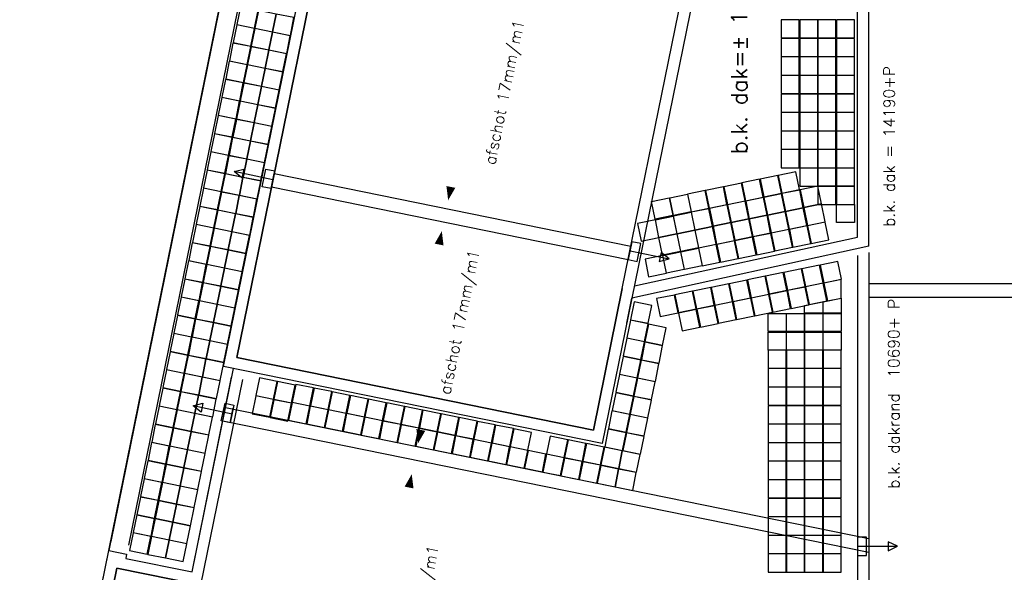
# Model space of a CAD drawing. Extents: x -101594 to 410648, y -2831 to 169921.
# Tile 6 of 31: x -83066 to -61284, y 56890 to 69114. Entities that reach past the tile are written whole.
import ezdxf
from ezdxf.enums import TextEntityAlignment as Align

# ---------------------------------------------------------------- set-up
doc = ezdxf.new("R2010")
doc.units = 0
doc.header["$LTSCALE"] = 50
doc.header["$MEASUREMENT"] = 0
for name, color, linetype in [('A--01A1_ACEER', 1, 'CONTINUOUS'), ('A--L21--', 3, 'CONTINUOUS'), ('A--L27-A2-_DAKEN', 2, 'CONTINUOUS'), ('A--L27A010_OPPERVL-DAK2E', 1, 'CONTINUOUS'), ('A--L27A08_OPPERVL-DAKBEG', 9, 'CONTINUOUS'), ('A--L27A1_DAKEN', 1, 'CONTINUOUS'), ('A--L27A2_DAKEN', 2, 'CONTINUOUS'), ('A--L27A4_DAKEN', 4, 'CONTINUOUS'), ('A--T01A-25_TEKST', 2, 'CONTINUOUS'), ('A--T01A-35_TEKST', 3, 'CONTINUOUS'), ('BETONTEGELS', 1, 'CONTINUOUS'), ('DAKAFSCHOT-GOOT', 4, 'CONTINUOUS')]:
    doc.layers.add(name, color=color, linetype=linetype)
doc.styles.add('HIEMSTRA', font='romans.shx')

msp = doc.modelspace()

# ---------------------------------------------------------------- linework, layer by layer
at = {"layer": 'A--01A1_ACEER'}
for p, q in [((-77495.7, 65416.1), (-77435.8, 65710.1)), ((-78401.5, 60234.6), (-78341.6, 60528.5))]:
    msp.add_line(p, q, dxfattribs=at)
at = {"layer": 'A--01A1_ACEER', "color": 6}
msp.add_lwpolyline([(-82530.7, 50317.2), (-81093.2, 57374.1), (-75774.3, 83485.4)], dxfattribs=at)
at = {"layer": 'A--L21--'}
msp.add_lwpolyline([(-64280.5, 63963.8), (-64280.5, 39822.2), (-70972.5, 39822.2), (-70972.5, 31797.9), (-72462.3, 24484.2, -0.0117907), (-72603.1, 23877.9, -0.0117907)], format="xyb", dxfattribs=at)
msp.add_lwpolyline([(-78144.4, 25006.7), (-78936.4, 21118.6), (-88098.4, 22984.9), (-81093.2, 57374.1), (-80701.3, 57294.2), (-80721.3, 57196.3), (-79251.3, 56896.8), (-78377.8, 61204.7)], dxfattribs=at)
at = {"layer": 'A--L27-A2-_DAKEN'}
for p, q in [((-77463, 65572.7), (-78324.2, 65754.1)), ((-69563.2, 64004.4), (-68701.4, 63825.9)), ((-78368.9, 60391.1), (-79230, 60572.6)), ((-64530.5, 57464.2), (-63650.5, 57464.2))]:
    msp.add_line(p, q, dxfattribs=at)
for points in [[(-78324.2, 65754.1), (-78324.2, 65754.1), (-78107.8, 65810.8), (-78149.1, 65615.1)], [(-77700, 65418.2), (-77617.5, 65809.6), (-77421.8, 65768.4), (-77504.3, 65377)], [(-69407.9, 63768), (-69326.8, 64159.7), (-69522.6, 64200.2), (-69603.7, 63808.5)], [(-68701.4, 63825.9), (-68701.4, 63825.9), (-68877, 63964.4), (-68917.5, 63768.5)], [(-79230, 60572.6), (-79230, 60572.6), (-79013.7, 60629.2), (-79054.9, 60433.5)], [(-78605.8, 60236.7), (-78523.4, 60628.1), (-78327.7, 60586.8), (-78410.1, 60195.4)], [(-64330.5, 57264.2), (-64330.5, 57664.2), (-64530.5, 57664.2), (-64530.5, 57264.2)], [(-63650.5, 57464.2), (-63650.5, 57464.2), (-63850.5, 57564.2), (-63850.5, 57364.2)]]:
    msp.add_lwpolyline(points, close=True, dxfattribs=at)
at = {"layer": 'A--L27A010_OPPERVL-DAK2E'}
msp.add_lwpolyline([(-79056, 56601.9), (-79056, 56601.9), (-80918.1, 56981.2), (-87803.5, 23180), (-79131.5, 21413.4), (-78339.4, 25301.6)], dxfattribs=at)
at = {"layer": 'A--L27A08_OPPERVL-DAKBEG'}
msp.add_lwpolyline([(-75589.6, 94361.5), (-75589.6, 84392.6), (-81093.2, 57374.1), (-80701.3, 57294.2), (-80721.3, 57196.3), (-79251.3, 56896.8), (-78338.1, 61400.8), (-78559.5, 61445.9), (-71854.6, 94361.5)], close=True, dxfattribs=at)
at = {"layer": 'A--L27A1_DAKEN'}
for p, q in [((-77435.8, 65710.1), (-69543.8, 64102.5)), ((-77495.7, 65416.1), (-69603.7, 63808.5)), ((-64280.5, 63279.1), (-52797.5, 63279.1)), ((-64280.5, 62979.1), (-52797.5, 62979.1)), ((-78513.1, 60537.7), (-64280.5, 57638.5)), ((-78572.7, 60243.7), (-64280.5, 57332.4))]:
    msp.add_line(p, q, dxfattribs=at)
for points in [[(-67540.3, 73938.1), (-64530.5, 73938.1), (-61659.4, 73938.1), (-61659.4, 94146.3), (-71245.5, 96099), (-78264.7, 61640.9), (-70372.7, 60033.3), (-69734.6, 63165.9), (-67540.3, 73938.1)], [(-72140.2, 93961.5), (-75189.6, 93961.5), (-75189.6, 84352.2), (-80661.4, 57490.2)], [(-69467.6, 63224.3), (-64530.5, 64303.9), (-64530.5, 73688.1)], [(-64530.5, 63895.6), (-64530.5, 40072.2), (-71222.5, 40072.2), (-71222.5, 31797.9)], [(-72788.2, 24170.8), (-78339.4, 25301.6), (-79131.5, 21413.4), (-87803.5, 23180), (-80918.1, 56981.2), (-79056, 56601.9), (-78132.9, 61154.8)]]:
    msp.add_lwpolyline(points, dxfattribs=at)
for points in [[(-72600, 69971.3, 0, 0, 0), (-73587.7, 65120.8, 0, 200, 0), (-73527.8, 65414.8, 0, 0, 0)], [(-74381.8, 61250.7, 0, 0, 0), (-73728.1, 64435.1, 0, 200, 0), (-73787.9, 64141.1, 0, 0, 0)], [(-74123, 60380.9, 0, 0, 0), (-74252.5, 59745.4, 0, 200, 0), (-74192.6, 60039.3, 0, 0, 0)], [(-75380.5, 54209.1, 0, 0, 0), (-74392.8, 59059.6, 0, 200, 0), (-74452.7, 58765.6, 0, 0, 0)]]:
    msp.add_lwpolyline(points, format="xyseb", dxfattribs=at)
at = {"layer": 'A--L27A2_DAKEN'}
msp.add_lwpolyline([(-71854.6, 94361.5), (-75589.6, 94361.5), (-75589.6, 84392.6), (-81053.3, 57570.1)], dxfattribs=at)
at = {"layer": 'A--L27A4_DAKEN', "color": 5}
msp.add_line((-67336.1, 73688.1), (-69522.2, 62956.4), dxfattribs=at)
at = {"layer": 'A--L27A4_DAKEN'}
for q in [(-64280.5, 73688.1), (-69522.2, 62956.4)]:
    msp.add_line((-64280.5, 64102.7), q, dxfattribs=at)
at = {"layer": 'A--L27A4_DAKEN', "color": 5}
msp.add_lwpolyline([(-69522.2, 62956.4), (-70177.7, 59738.5), (-78559.5, 61445.9), (-71440.6, 96393.9), (-61409.4, 94350.5), (-61409.4, 73688.1), (-64280.5, 73688.1)], dxfattribs=at)
at = {"layer": 'A--L27A4_DAKEN'}
msp.add_lwpolyline([(-69734.6, 63165.9), (-70372.7, 60033.3), (-78264.7, 61640.9), (-71245.5, 96099), (-61659.4, 94146.3), (-61659.4, 73938.1), (-64530.5, 73938.1)], dxfattribs=at)
at = {"layer": 'BETONTEGELS'}
for points in [[(-77791.9, 69321.8), (-78183.9, 69401.6), (-78263.7, 69009.7), (-77871.8, 68929.8)], [(-77390.2, 69239.9), (-77782.1, 69319.8), (-77862, 68927.8), (-77470, 68848)], [(-76998.2, 69160.1), (-77390.2, 69239.9), (-77470, 68848), (-77078.1, 68768.1)], [(-65819.6, 69109.2), (-66219.6, 69109.2), (-66219.6, 68709.2), (-65819.6, 68709.2)], [(-65409.6, 69109.2), (-65809.6, 69109.2), (-65809.6, 68709.2), (-65409.6, 68709.2)], [(-65009.6, 69109.2), (-65409.6, 69109.2), (-65409.6, 68709.2), (-65009.6, 68709.2)], [(-64599.6, 69109.2), (-64999.6, 69109.2), (-64999.6, 68709.2), (-64599.6, 68709.2)], [(-77873.8, 68920), (-78265.7, 68999.9), (-78345.6, 68607.9), (-77953.6, 68528.1)], [(-77472, 68838.2), (-77864, 68918), (-77943.8, 68526.1), (-77551.9, 68446.2)], [(-77080.1, 68758.3), (-77472, 68838.2), (-77551.9, 68446.2), (-77159.9, 68366.4)], [(-65819.6, 68699.2), (-66219.6, 68699.2), (-66219.6, 68299.2), (-65819.6, 68299.2)], [(-65409.6, 68699.2), (-65809.6, 68699.2), (-65809.6, 68299.2), (-65409.6, 68299.2)], [(-65009.6, 68699.2), (-65409.6, 68699.2), (-65409.6, 68299.2), (-65009.6, 68299.2)], [(-64599.6, 68699.2), (-64999.6, 68699.2), (-64999.6, 68299.2), (-64599.6, 68299.2)], [(-77955.6, 68518.3), (-78347.6, 68598.1), (-78427.4, 68206.2), (-78035.4, 68126.3)], [(-77553.9, 68436.4), (-77945.8, 68516.3), (-78025.6, 68124.3), (-77633.7, 68044.5)], [(-77161.9, 68356.6), (-77553.9, 68436.4), (-77633.7, 68044.5), (-77241.7, 67964.6)], [(-78037.4, 68116.5), (-78429.4, 68196.4), (-78509.2, 67804.4), (-78117.3, 67724.6)], [(-65819.6, 68289.2), (-66219.6, 68289.2), (-66219.6, 67889.2), (-65819.6, 67889.2)], [(-65409.6, 68289.2), (-65809.6, 68289.2), (-65809.6, 67889.2), (-65409.6, 67889.2)], [(-65009.6, 68289.2), (-65409.6, 68289.2), (-65409.6, 67889.2), (-65009.6, 67889.2)], [(-64599.6, 68289.2), (-64999.6, 68289.2), (-64999.6, 67889.2), (-64599.6, 67889.2)], [(-77635.7, 68034.7), (-78027.6, 68114.5), (-78107.5, 67722.6), (-77715.5, 67642.7)], [(-77243.7, 67954.8), (-77635.7, 68034.7), (-77715.5, 67642.7), (-77323.6, 67562.9)], [(-78119.3, 67714.8), (-78511.2, 67794.6), (-78591.1, 67402.7), (-78199.1, 67322.8)], [(-65819.6, 67879.2), (-66219.6, 67879.2), (-66219.6, 67479.2), (-65819.6, 67479.2)], [(-65409.6, 67879.2), (-65809.6, 67879.2), (-65809.6, 67479.2), (-65409.6, 67479.2)], [(-65009.6, 67879.2), (-65409.6, 67879.2), (-65409.6, 67479.2), (-65009.6, 67479.2)], [(-64599.6, 67879.2), (-64999.6, 67879.2), (-64999.6, 67479.2), (-64599.6, 67479.2)], [(-77717.5, 67632.9), (-78109.5, 67712.8), (-78189.3, 67320.8), (-77797.4, 67241)], [(-77325.6, 67553.1), (-77717.5, 67632.9), (-77797.4, 67241), (-77405.4, 67161.1)], [(-78201.1, 67313), (-78593.1, 67392.9), (-78672.9, 67000.9), (-78281, 66921.1)], [(-77799.4, 67231.2), (-78191.3, 67311), (-78271.2, 66919.1), (-77879.2, 66839.2)], [(-65819.6, 67469.2), (-66219.6, 67469.2), (-66219.6, 67069.2), (-65819.6, 67069.2)], [(-65409.6, 67469.2), (-65809.6, 67469.2), (-65809.6, 67069.2), (-65409.6, 67069.2)], [(-65009.6, 67469.2), (-65409.6, 67469.2), (-65409.6, 67069.2), (-65009.6, 67069.2)], [(-64599.6, 67469.2), (-64999.6, 67469.2), (-64999.6, 67069.2), (-64599.6, 67069.2)], [(-77407.4, 67151.3), (-77799.4, 67231.2), (-77879.2, 66839.2), (-77487.3, 66759.4)], [(-78283, 66911.3), (-78674.9, 66991.1), (-78754.7, 66599.2), (-78362.8, 66519.3)], [(-77881.2, 66829.4), (-78273.2, 66909.3), (-78353, 66517.3), (-77961, 66437.5)], [(-65819.6, 67059.2), (-66219.6, 67059.2), (-66219.6, 66659.2), (-65819.6, 66659.2)], [(-65409.6, 67059.2), (-65809.6, 67059.2), (-65809.6, 66659.2), (-65409.6, 66659.2)], [(-65009.6, 67059.2), (-65409.6, 67059.2), (-65409.6, 66659.2), (-65009.6, 66659.2)], [(-64599.6, 67059.2), (-64999.6, 67059.2), (-64999.6, 66659.2), (-64599.6, 66659.2)], [(-77489.3, 66749.6), (-77881.2, 66829.4), (-77961, 66437.5), (-77569.1, 66357.6)], [(-78364.8, 66509.5), (-78756.7, 66589.4), (-78836.6, 66197.4), (-78444.6, 66117.6)], [(-77963, 66427.7), (-78355, 66507.5), (-78434.8, 66115.6), (-78042.9, 66035.7)], [(-65819.6, 66649.2), (-66219.6, 66649.2), (-66219.6, 66249.2), (-65819.6, 66249.2)], [(-65409.6, 66649.2), (-65809.6, 66649.2), (-65809.6, 66249.2), (-65409.6, 66249.2)], [(-65009.6, 66649.2), (-65409.6, 66649.2), (-65409.6, 66249.2), (-65009.6, 66249.2)], [(-64599.6, 66649.2), (-64999.6, 66649.2), (-64999.6, 66249.2), (-64599.6, 66249.2)], [(-77571.1, 66347.8), (-77963, 66427.7), (-78042.9, 66035.7), (-77650.9, 65955.9)], [(-65819.6, 66239.2), (-66219.6, 66239.2), (-66219.6, 65839.2), (-65819.6, 65839.2)], [(-65409.6, 66239.2), (-65809.6, 66239.2), (-65809.6, 65839.2), (-65409.6, 65839.2)], [(-65009.6, 66239.2), (-65409.6, 66239.2), (-65409.6, 65839.2), (-65009.6, 65839.2)], [(-64599.6, 66239.2), (-64999.6, 66239.2), (-64999.6, 65839.2), (-64599.6, 65839.2)], [(-78446.6, 66107.8), (-78838.6, 66187.6), (-78918.4, 65795.7), (-78526.5, 65715.8)], [(-78044.9, 66025.9), (-78436.8, 66105.8), (-78516.7, 65713.8), (-78124.7, 65634)], [(-77652.9, 65946.1), (-78044.9, 66025.9), (-78124.7, 65634), (-77732.8, 65554.1)], [(-78528.5, 65706), (-78920.4, 65785.9), (-79000.3, 65393.9), (-78608.3, 65314.1)], [(-65409.6, 65829.2), (-65809.6, 65829.2), (-65809.6, 65429.2), (-65409.6, 65429.2)], [(-65009.6, 65829.2), (-65409.6, 65829.2), (-65409.6, 65429.2), (-65009.6, 65429.2)], [(-64599.6, 65829.2), (-64999.6, 65829.2), (-64999.6, 65429.2), (-64599.6, 65429.2)], [(-78126.7, 65624.2), (-78518.7, 65704), (-78598.5, 65312.1), (-78206.6, 65232.2)], [(-77734.8, 65544.3), (-78126.7, 65624.2), (-78206.6, 65232.2), (-77814.6, 65152.4)], [(-66697, 65582.8), (-67088.8, 65502.2), (-67008.2, 65110.4), (-66616.4, 65191)], [(-66295.4, 65665.5), (-66687.2, 65584.8), (-66606.6, 65193.1), (-66214.8, 65273.7)], [(-65893.8, 65748.1), (-66285.6, 65667.5), (-66205, 65275.7), (-65813.2, 65356.3)], [(-78610.3, 65304.3), (-79002.3, 65384.1), (-79082.1, 64992.2), (-78690.1, 64912.3)], [(-67500.2, 65417.6), (-67892, 65336.9), (-67811.3, 64945.1), (-67419.5, 65025.8)], [(-67098.6, 65500.2), (-67490.4, 65419.6), (-67409.7, 65027.8), (-67018, 65108.4)], [(-65811.2, 65346.5), (-66203, 65265.9), (-66122.4, 64874.1), (-65730.6, 64954.7)], [(-65409.6, 65429.2), (-65801.4, 65348.5), (-65720.8, 64956.7), (-65329, 65037.4)], [(-65009.6, 65429.2), (-65409.6, 65429.2), (-65409.6, 65029.2), (-65009.6, 65029.2)], [(-64599.6, 65429.2), (-64999.6, 65429.2), (-64999.6, 65029.2), (-64599.6, 65029.2)], [(-78208.6, 65222.4), (-78600.5, 65302.3), (-78680.3, 64910.3), (-78288.4, 64830.5)], [(-77816.6, 65142.6), (-78208.6, 65222.4), (-78288.4, 64830.5), (-77896.4, 64750.6)], [(-69086.9, 65091), (-68695.1, 65171.7), (-68614.5, 64779.9), (-69006.3, 64699.2)], [(-68685.3, 65173.7), (-68293.5, 65254.3), (-68212.9, 64862.5), (-68604.7, 64781.9)], [(-67901.8, 65334.9), (-68293.5, 65254.3), (-68212.9, 64862.5), (-67821.1, 64943.1)], [(-66614.4, 65181.2), (-67006.1, 65100.6), (-66925.5, 64708.8), (-66533.7, 64789.5)], [(-66212.8, 65263.9), (-66604.6, 65183.3), (-66523.9, 64791.5), (-66132.1, 64872.1)], [(-78692.1, 64902.5), (-79084.1, 64982.4), (-79163.9, 64590.4), (-78772, 64510.6)], [(-67819.1, 64933.3), (-68210.9, 64852.7), (-68130.3, 64460.9), (-67738.5, 64541.5)], [(-67417.5, 65016), (-67809.3, 64935.3), (-67728.7, 64543.6), (-67336.9, 64624.2)], [(-67015.9, 65098.6), (-67407.7, 65018), (-67327.1, 64626.2), (-66935.3, 64706.8)], [(-65730.6, 64954.7), (-66122.4, 64874.1), (-66041.7, 64482.3), (-65649.9, 64562.9)], [(-65329, 65037.4), (-65720.8, 64956.7), (-65640.1, 64565), (-65248.4, 64645.6)], [(-64599.6, 64629.2), (-64999.6, 64629.2), (-64999.6, 65029.2), (-64599.6, 65029.2)], [(-78290.4, 64820.7), (-78682.3, 64900.5), (-78762.2, 64508.6), (-78370.2, 64428.7)], [(-77898.4, 64740.8), (-78290.4, 64820.7), (-78370.2, 64428.7), (-77978.3, 64348.9)], [(-69004.3, 64689.4), (-68612.5, 64770.1), (-68531.9, 64378.3), (-68923.7, 64297.7)], [(-68602.7, 64772.1), (-68210.9, 64852.7), (-68130.3, 64460.9), (-68522.1, 64380.3)], [(-66935.3, 64706.8), (-67327.1, 64626.2), (-67246.5, 64234.4), (-66854.7, 64315)], [(-66533.7, 64789.5), (-66925.5, 64708.8), (-66844.9, 64317), (-66453.1, 64397.7)], [(-66132.1, 64872.1), (-66523.9, 64791.5), (-66443.3, 64399.7), (-66051.5, 64480.3)], [(-78774, 64500.8), (-79165.9, 64580.6), (-79245.8, 64188.7), (-78853.8, 64108.8)], [(-78372.2, 64418.9), (-78764.2, 64498.8), (-78844, 64106.8), (-78452.1, 64027)], [(-69004.3, 64689.4), (-69396.1, 64608.8), (-69315.4, 64217), (-68923.7, 64297.7)], [(-67738.5, 64541.5), (-68130.3, 64460.9), (-68049.7, 64069.1), (-67657.9, 64149.7)], [(-67336.9, 64624.2), (-67728.7, 64543.6), (-67648.1, 64151.8), (-67256.3, 64232.4)], [(-65647.9, 64553.1), (-66039.7, 64472.5), (-65959.1, 64080.7), (-65567.3, 64161.4)], [(-65246.3, 64635.8), (-65638.1, 64555.2), (-65557.5, 64163.4), (-65165.7, 64244)], [(-77980.3, 64339.1), (-78372.2, 64418.9), (-78452.1, 64027), (-78060.1, 63947.1)], [(-68923.7, 64297.7), (-68531.9, 64378.3), (-68451.2, 63986.5), (-68843, 63905.9)], [(-68522.1, 64380.3), (-68130.3, 64460.9), (-68049.7, 64069.1), (-68441.4, 63988.5)], [(-66852.7, 64305.2), (-67244.5, 64224.6), (-67163.8, 63832.8), (-66772.1, 63913.4)], [(-66451.1, 64387.9), (-66842.9, 64307.2), (-66762.3, 63915.5), (-66370.5, 63996.1)], [(-66049.5, 64470.5), (-66441.3, 64389.9), (-66360.7, 63998.1), (-65968.9, 64078.7)], [(-78855.8, 64099), (-79247.8, 64178.9), (-79327.6, 63786.9), (-78935.7, 63707.1)], [(-78454.1, 64017.2), (-78846, 64097), (-78925.9, 63705.1), (-78533.9, 63625.2)], [(-68439.4, 63978.7), (-68047.6, 64059.3), (-67967, 63667.5), (-68358.8, 63586.9)], [(-67655.9, 64140), (-68047.6, 64059.3), (-67967, 63667.5), (-67575.2, 63748.2)], [(-67254.3, 64222.6), (-67646.1, 64142), (-67565.4, 63750.2), (-67173.6, 63830.8)], [(-78062.1, 63937.3), (-78454.1, 64017.2), (-78533.9, 63625.2), (-78142, 63545.4)], [(-68841, 63896.1), (-69232.8, 63815.4), (-69152.2, 63423.7), (-68760.4, 63504.3)], [(-68841, 63896.1), (-68449.2, 63976.7), (-68368.6, 63584.9), (-68760.4, 63504.3)], [(-78937.6, 63697.3), (-79329.6, 63777.1), (-79409.4, 63385.2), (-79017.5, 63305.3)], [(-78535.9, 63615.4), (-78927.8, 63695.3), (-79007.7, 63303.3), (-78615.7, 63223.5)], [(-78143.9, 63535.6), (-78535.9, 63615.4), (-78615.7, 63223.5), (-78223.8, 63143.6)], [(-65370.8, 63684.9), (-65762.6, 63604.3), (-65681.9, 63212.5), (-65290.1, 63293.2)], [(-64969.2, 63767.6), (-65361, 63687), (-65280.3, 63295.2), (-64888.6, 63375.8)], [(-66575.5, 63437), (-66967.3, 63356.4), (-66886.7, 62964.6), (-66494.9, 63045.2)], [(-66173.9, 63519.7), (-66565.7, 63439), (-66485.1, 63047.3), (-66093.3, 63127.9)], [(-65772.3, 63602.3), (-66164.1, 63521.7), (-66083.5, 63129.9), (-65691.7, 63210.5)], [(-79019.5, 63295.5), (-79411.4, 63375.4), (-79491.3, 62983.4), (-79099.3, 62903.6)], [(-78617.7, 63213.7), (-79009.7, 63293.5), (-79089.5, 62901.6), (-78697.6, 62821.7)], [(-78225.8, 63133.8), (-78617.7, 63213.7), (-78697.6, 62821.7), (-78305.6, 62741.9)], [(-67780.3, 63189.1), (-68172.1, 63108.5), (-68091.4, 62716.7), (-67699.7, 62797.3)], [(-67378.7, 63271.8), (-67770.5, 63191.1), (-67689.9, 62799.3), (-67298.1, 62880)], [(-66977.1, 63354.4), (-67368.9, 63273.8), (-67288.3, 62882), (-66896.5, 62962.6)], [(-65689.7, 63200.7), (-66081.5, 63120.1), (-66000.9, 62728.3), (-65609.1, 62808.9)], [(-65288.1, 63283.4), (-65679.9, 63202.7), (-65599.3, 62810.9), (-65207.5, 62891.6)], [(-64891, 63365.1), (-65278.3, 63285.4), (-65197.7, 62893.6), (-64891, 62956.7)], [(-79101.3, 62893.8), (-79493.3, 62973.6), (-79573.1, 62581.7), (-79181.2, 62501.8)], [(-68583.4, 63023.8), (-68975.2, 62943.2), (-68894.6, 62551.4), (-68502.8, 62632)], [(-68181.9, 63106.5), (-68573.7, 63025.9), (-68493, 62634.1), (-68101.2, 62714.7)], [(-66894.5, 62952.8), (-67286.3, 62872.2), (-67205.6, 62480.4), (-66813.8, 62561)], [(-66492.9, 63035.4), (-66884.7, 62954.8), (-66804, 62563), (-66412.3, 62643.7)], [(-66091.3, 63118.1), (-66483.1, 63037.5), (-66402.5, 62645.7), (-66010.7, 62726.3)], [(-64891, 62624.5), (-65291, 62624.5), (-65291, 62874.4), (-64891, 62956.7)], [(-78699.6, 62811.9), (-79091.5, 62891.8), (-79171.4, 62499.8), (-78779.4, 62420)], [(-78307.6, 62732.1), (-78699.6, 62811.9), (-78779.4, 62420), (-78387.5, 62340.1)], [(-69080.3, 62790.3), (-69472.3, 62870.1), (-69552.1, 62478.1), (-69160.2, 62398.3)], [(-67697.6, 62787.5), (-68089.4, 62706.9), (-68008.8, 62315.1), (-67617, 62395.7)], [(-67296.1, 62870.2), (-67687.8, 62789.5), (-67607.2, 62397.8), (-67215.4, 62478.4)], [(-65301, 62624.5), (-65701, 62624.5), (-65701, 62790), (-65301, 62872.3)], [(-79183.2, 62492), (-79575.1, 62571.9), (-79655, 62179.9), (-79263, 62100.1)], [(-68099.2, 62704.9), (-68491, 62624.3), (-68410.4, 62232.5), (-68018.6, 62313.1)], [(-66111, 62214.5), (-66511, 62214.5), (-66511, 62614.5), (-66111, 62614.5)], [(-65701, 62214.5), (-66101, 62214.5), (-66101, 62614.5), (-65701, 62614.5)], [(-65301, 62214.5), (-65701, 62214.5), (-65701, 62614.5), (-65301, 62614.5)], [(-64891, 62214.5), (-65291, 62214.5), (-65291, 62614.5), (-64891, 62614.5)], [(-78781.4, 62410.2), (-79173.4, 62490), (-79253.2, 62098.1), (-78861.3, 62018.2)], [(-78389.5, 62330.3), (-78781.4, 62410.2), (-78861.3, 62018.2), (-78469.3, 61938.4)], [(-69162.2, 62388.5), (-69554.1, 62468.3), (-69634, 62076.4), (-69242, 61996.6)], [(-68762.4, 62296.9), (-69154.4, 62376.7), (-69234.2, 61984.8), (-68842.3, 61904.9)], [(-79265, 62090.3), (-79656.9, 62170.1), (-79736.8, 61778.2), (-79344.8, 61698.3)], [(-78863.2, 62008.4), (-79255.2, 62088.3), (-79335, 61696.3), (-78943.1, 61616.5)], [(-66111, 61804.5), (-66511, 61804.5), (-66511, 62204.5), (-66111, 62204.5)], [(-65701, 61804.5), (-66101, 61804.5), (-66101, 62204.5), (-65701, 62204.5)], [(-65301, 61804.5), (-65701, 61804.5), (-65701, 62204.5), (-65301, 62204.5)], [(-64891, 61804.5), (-65291, 61804.5), (-65291, 62204.5), (-64891, 62204.5)], [(-78471.3, 61928.6), (-78863.2, 62008.4), (-78943.1, 61616.5), (-78551.1, 61536.6)], [(-69244, 61986.8), (-69636, 62066.6), (-69715.8, 61674.6), (-69323.8, 61594.8)], [(-68842.3, 61904.9), (-69234.2, 61984.8), (-69314, 61592.8), (-68922.1, 61513)], [(-79346.8, 61688.5), (-79738.8, 61768.4), (-79818.6, 61376.4), (-79426.7, 61296.6)], [(-78945.1, 61606.7), (-79337, 61686.5), (-79416.9, 61294.6), (-79024.9, 61214.7)], [(-69325.8, 61585), (-69717.8, 61664.8), (-69797.6, 61272.9), (-69405.7, 61193.1)], [(-66111, 61804.5), (-66511, 61804.5), (-66511, 61404.5), (-66111, 61404.5)], [(-65701, 61804.5), (-66101, 61804.5), (-66101, 61404.5), (-65701, 61404.5)], [(-65301, 61804.5), (-65701, 61804.5), (-65701, 61404.5), (-65301, 61404.5)], [(-64891, 61804.5), (-65291, 61804.5), (-65291, 61404.5), (-64891, 61404.5)], [(-78553.1, 61526.8), (-78945.1, 61606.7), (-79024.9, 61214.7), (-78633, 61134.9)], [(-68924.1, 61503.2), (-69316, 61583), (-69395.9, 61191.1), (-69003.9, 61111.2)], [(-79428.7, 61286.8), (-79820.6, 61366.6), (-79900.5, 60974.7), (-79508.5, 60894.8)], [(-79026.9, 61204.9), (-79418.9, 61284.8), (-79498.7, 60892.8), (-79106.8, 60813)], [(-69407.7, 61183.3), (-69799.6, 61263.1), (-69879.5, 60871.1), (-69487.5, 60791.3)], [(-66111, 61394.5), (-66511, 61394.5), (-66511, 60994.5), (-66111, 60994.5)], [(-65701, 61394.5), (-66101, 61394.5), (-66101, 60994.5), (-65701, 60994.5)], [(-65301, 61394.5), (-65701, 61394.5), (-65701, 60994.5), (-65301, 60994.5)], [(-64891, 61394.5), (-65291, 61394.5), (-65291, 60994.5), (-64891, 60994.5)], [(-78635, 61125.1), (-79026.9, 61204.9), (-79106.8, 60813), (-78714.8, 60733.1)], [(-77372.3, 61111.6), (-77764.2, 61191.4), (-77844.1, 60799.5), (-77452.1, 60719.6)], [(-76970.5, 61029.7), (-77362.5, 61109.6), (-77442.3, 60717.6), (-77050.4, 60637.8)], [(-76564.8, 60967.5), (-76956.7, 61047.3), (-77036.6, 60655.4), (-76644.6, 60575.5)], [(-69005.9, 61101.4), (-69397.9, 61181.3), (-69477.7, 60789.3), (-69085.8, 60709.5)], [(-79510.5, 60885), (-79902.5, 60964.9), (-79982.3, 60572.9), (-79590.3, 60493.1)], [(-79108.8, 60803.2), (-79500.7, 60883), (-79580.5, 60491.1), (-79188.6, 60411.2)], [(-78716.8, 60723.3), (-79108.8, 60803.2), (-79188.6, 60411.2), (-78796.6, 60331.4)], [(-77454.1, 60709.8), (-77846, 60789.7), (-77925.9, 60397.7), (-77533.9, 60317.9)], [(-76163, 60885.6), (-76555, 60965.5), (-76634.8, 60573.5), (-76242.9, 60493.7)], [(-75761.3, 60803.8), (-76153.2, 60883.7), (-76233.1, 60491.7), (-75841.1, 60411.9)], [(-75359.5, 60722), (-75751.5, 60801.8), (-75831.3, 60409.9), (-75439.4, 60330)], [(-69489.5, 60781.5), (-69881.5, 60861.3), (-69961.3, 60469.4), (-69569.4, 60389.6)], [(-69087.8, 60699.7), (-69479.7, 60779.5), (-69559.6, 60387.6), (-69167.6, 60307.7)], [(-66111, 60984.5), (-66511, 60984.5), (-66511, 60584.5), (-66111, 60584.5)], [(-65701, 60984.5), (-66101, 60984.5), (-66101, 60584.5), (-65701, 60584.5)], [(-65301, 60984.5), (-65701, 60984.5), (-65701, 60584.5), (-65301, 60584.5)], [(-64891, 60984.5), (-65291, 60984.5), (-65291, 60584.5), (-64891, 60584.5)], [(-79592.3, 60483.3), (-79984.3, 60563.1), (-80064.1, 60171.2), (-79672.2, 60091.3)], [(-77052.3, 60628), (-77444.3, 60707.8), (-77524.1, 60315.9), (-77132.2, 60236)], [(-76646.6, 60565.7), (-77038.6, 60645.6), (-77118.4, 60253.6), (-76726.4, 60173.8)], [(-76244.9, 60483.9), (-76636.8, 60563.7), (-76716.6, 60171.8), (-76324.7, 60091.9)], [(-74957.8, 60640.1), (-75349.7, 60720), (-75429.6, 60328), (-75037.6, 60248.2)], [(-74556, 60558.3), (-74948, 60638.1), (-75027.8, 60246.2), (-74635.9, 60166.3)], [(-74154.3, 60476.5), (-74546.2, 60556.3), (-74626.1, 60164.4), (-74234.1, 60084.5)], [(-66111, 60574.5), (-66511, 60574.5), (-66511, 60174.5), (-66111, 60174.5)], [(-65701, 60574.5), (-66101, 60574.5), (-66101, 60174.5), (-65701, 60174.5)], [(-65301, 60574.5), (-65701, 60574.5), (-65701, 60174.5), (-65301, 60174.5)], [(-64891, 60574.5), (-65291, 60574.5), (-65291, 60174.5), (-64891, 60174.5)], [(-79190.6, 60401.4), (-79582.5, 60481.3), (-79662.4, 60089.3), (-79270.4, 60009.5)], [(-78798.6, 60321.6), (-79190.6, 60401.4), (-79270.4, 60009.5), (-78878.5, 59929.6)], [(-75843.1, 60402.1), (-76235.1, 60481.9), (-76314.9, 60090), (-75922.9, 60010.1)], [(-75441.4, 60320.2), (-75833.3, 60400.1), (-75913.2, 60008.1), (-75521.2, 59928.3)], [(-73752.5, 60394.6), (-74144.5, 60474.5), (-74224.3, 60082.5), (-73832.4, 60002.7)], [(-73350.8, 60312.8), (-73742.7, 60392.6), (-73822.6, 60000.7), (-73430.6, 59920.8)], [(-69571.4, 60379.8), (-69963.3, 60459.6), (-70043.1, 60067.6), (-69651.2, 59987.8)], [(-69169.6, 60297.9), (-69561.6, 60377.8), (-69641.4, 59985.8), (-69249.4, 59906)], [(-79674.2, 60081.5), (-80066.1, 60161.4), (-80146, 59769.4), (-79754, 59689.6)], [(-75039.6, 60238.4), (-75431.6, 60318.2), (-75511.4, 59926.3), (-75119.5, 59846.4)], [(-74637.9, 60156.5), (-75029.8, 60236.4), (-75109.7, 59844.4), (-74717.7, 59764.6)], [(-74236.1, 60074.7), (-74628.1, 60154.6), (-74707.9, 59762.6), (-74316, 59682.8)], [(-72949, 60231), (-73341, 60310.8), (-73420.8, 59918.8), (-73028.9, 59839)], [(-72547.3, 60149.1), (-72939.2, 60229), (-73019.1, 59837), (-72627.1, 59757.2)], [(-72145.5, 60067.3), (-72537.5, 60147.1), (-72617.3, 59755.2), (-72225.4, 59675.3)], [(-66111, 60164.5), (-66511, 60164.5), (-66511, 59764.5), (-66111, 59764.5)], [(-65701, 60164.5), (-66101, 60164.5), (-66101, 59764.5), (-65701, 59764.5)], [(-65301, 60164.5), (-65701, 60164.5), (-65701, 59764.5), (-65301, 59764.5)], [(-64891, 60164.5), (-65291, 60164.5), (-65291, 59764.5), (-64891, 59764.5)], [(-79272.4, 59999.7), (-79664.4, 60079.5), (-79744.2, 59687.6), (-79352.3, 59607.7)], [(-78880.5, 59919.8), (-79272.4, 59999.7), (-79352.3, 59607.7), (-78960.3, 59527.9)], [(-73834.4, 59992.9), (-74226.3, 60072.7), (-74306.2, 59680.8), (-73914.2, 59600.9)], [(-73432.6, 59911), (-73824.6, 59990.9), (-73904.4, 59598.9), (-73512.5, 59519.1)], [(-73030.9, 59829.2), (-73422.8, 59909), (-73502.7, 59517.1), (-73110.7, 59437.3)], [(-71743.8, 59985.4), (-72135.7, 60065.3), (-72215.6, 59673.3), (-71823.6, 59593.5)], [(-70940.3, 59821.8), (-71332.2, 59901.6), (-71412.1, 59509.7), (-71020.1, 59429.8)], [(-69653.2, 59978), (-70045.1, 60057.8), (-70125, 59665.9), (-69733, 59586.1)], [(-69251.4, 59896.2), (-69643.4, 59976), (-69723.2, 59584.1), (-69331.3, 59504.2)], [(-79756, 59679.8), (-80148, 59759.6), (-80227.8, 59367.7), (-79835.9, 59287.8)], [(-72629.1, 59747.4), (-73021.1, 59827.2), (-73100.9, 59435.3), (-72709, 59355.4)], [(-72227.4, 59665.5), (-72619.3, 59745.4), (-72699.2, 59353.4), (-72307.2, 59273.6)], [(-70538.5, 59739.9), (-70930.5, 59819.8), (-71010.3, 59427.8), (-70618.4, 59348)], [(-70136.8, 59658.1), (-70528.7, 59737.9), (-70608.6, 59346), (-70216.6, 59266.1)], [(-66111, 59754.5), (-66511, 59754.5), (-66511, 59354.5), (-66111, 59354.5)], [(-65701, 59754.5), (-66101, 59754.5), (-66101, 59354.5), (-65701, 59354.5)], [(-65301, 59754.5), (-65701, 59754.5), (-65701, 59354.5), (-65301, 59354.5)], [(-64891, 59754.5), (-65291, 59754.5), (-65291, 59354.5), (-64891, 59354.5)], [(-79354.3, 59597.9), (-79746.2, 59677.8), (-79826.1, 59285.8), (-79434.1, 59206)], [(-78962.3, 59518.1), (-79354.3, 59597.9), (-79434.1, 59206), (-79042.2, 59126.1)], [(-71825.6, 59583.7), (-72217.6, 59663.5), (-72297.4, 59271.6), (-71905.5, 59191.7)], [(-71423.9, 59501.9), (-71815.8, 59581.7), (-71895.7, 59189.7), (-71503.7, 59109.9)], [(-71022.1, 59420), (-71414.1, 59499.9), (-71493.9, 59107.9), (-71102, 59028.1)], [(-69735, 59576.3), (-70127, 59656.1), (-70206.8, 59264.1), (-69814.9, 59184.3)], [(-69343.1, 59496.4), (-69735, 59576.3), (-69814.9, 59184.3), (-69422.9, 59104.5)], [(-79837.9, 59278), (-80229.8, 59357.9), (-80309.6, 58965.9), (-79917.7, 58886.1)], [(-79436.1, 59196.2), (-79828.1, 59276), (-79907.9, 58884.1), (-79515.9, 58804.2)], [(-70620.4, 59338.2), (-71012.3, 59418), (-71092.2, 59026.1), (-70700.2, 58946.2)], [(-70218.6, 59256.3), (-70610.6, 59336.2), (-70690.4, 58944.2), (-70298.5, 58864.4)], [(-69816.9, 59174.5), (-70208.8, 59254.3), (-70288.7, 58862.4), (-69896.7, 58782.6)], [(-66111, 59344.5), (-66511, 59344.5), (-66511, 58944.5), (-66111, 58944.5)], [(-65701, 59344.5), (-66101, 59344.5), (-66101, 58944.5), (-65701, 58944.5)], [(-65301, 59344.5), (-65701, 59344.5), (-65701, 58944.5), (-65301, 58944.5)], [(-64891, 59344.5), (-65291, 59344.5), (-65291, 58944.5), (-64891, 58944.5)], [(-79044.2, 59116.3), (-79436.1, 59196.2), (-79515.9, 58804.2), (-79124, 58724.4)], [(-69424.9, 59094.7), (-69816.9, 59174.5), (-69896.7, 58782.6), (-69504.8, 58702.7)], [(-79919.7, 58876.3), (-80311.6, 58956.1), (-80391.5, 58564.2), (-79999.5, 58484.3)], [(-79517.9, 58794.4), (-79909.9, 58874.3), (-79989.7, 58482.3), (-79597.8, 58402.5)], [(-66111, 58934.5), (-66511, 58934.5), (-66511, 58534.5), (-66111, 58534.5)], [(-65701, 58934.5), (-66101, 58934.5), (-66101, 58534.5), (-65701, 58534.5)], [(-65301, 58934.5), (-65701, 58934.5), (-65701, 58534.5), (-65301, 58534.5)], [(-64891, 58934.5), (-65291, 58934.5), (-65291, 58534.5), (-64891, 58534.5)], [(-79126, 58714.6), (-79517.9, 58794.4), (-79597.8, 58402.5), (-79205.8, 58322.6)], [(-80001.5, 58474.5), (-80393.5, 58554.4), (-80473.3, 58162.4), (-80081.4, 58082.6)], [(-79599.8, 58392.7), (-79991.7, 58472.5), (-80071.6, 58080.6), (-79679.6, 58000.7)], [(-79207.8, 58312.8), (-79599.8, 58392.7), (-79679.6, 58000.7), (-79287.7, 57920.9)], [(-66111, 58524.5), (-66511, 58524.5), (-66511, 58124.5), (-66111, 58124.5)], [(-65701, 58524.5), (-66101, 58524.5), (-66101, 58124.5), (-65701, 58124.5)], [(-65301, 58524.5), (-65701, 58524.5), (-65701, 58124.5), (-65301, 58124.5)], [(-64891, 58524.5), (-65291, 58524.5), (-65291, 58124.5), (-64891, 58124.5)], [(-80081.4, 58082.6), (-80473.3, 58162.4), (-80553.2, 57770.5), (-80161.2, 57690.6)], [(-79679.6, 58000.7), (-80071.6, 58080.6), (-80151.4, 57688.6), (-79759.5, 57608.8)], [(-79287.7, 57920.9), (-79679.6, 58000.7), (-79759.5, 57608.8), (-79367.5, 57528.9)], [(-66111, 58114.5), (-66511, 58114.5), (-66511, 57714.5), (-66111, 57714.5)], [(-65701, 58114.5), (-66101, 58114.5), (-66101, 57714.5), (-65701, 57714.5)], [(-65301, 58114.5), (-65701, 58114.5), (-65701, 57714.5), (-65301, 57714.5)], [(-64891, 58114.5), (-65291, 58114.5), (-65291, 57714.5), (-64891, 57714.5)], [(-80163.2, 57680.8), (-80555.2, 57760.7), (-80635, 57368.7), (-80243, 57288.9)], [(-79761.5, 57599), (-80153.4, 57678.8), (-80233.2, 57286.9), (-79841.3, 57207)], [(-79369.5, 57519.1), (-79761.5, 57599), (-79841.3, 57207), (-79449.3, 57127.2)], [(-66111, 57704.5), (-66511, 57704.5), (-66511, 57304.5), (-66111, 57304.5)], [(-65701, 57704.5), (-66101, 57704.5), (-66101, 57304.5), (-65701, 57304.5)], [(-65301, 57704.5), (-65701, 57704.5), (-65701, 57304.5), (-65301, 57304.5)], [(-64891, 57704.5), (-65291, 57704.5), (-65291, 57304.5), (-64891, 57304.5)], [(-66111, 57294.5), (-66511, 57294.5), (-66511, 56894.5), (-66111, 56894.5)], [(-65701, 57294.5), (-66101, 57294.5), (-66101, 56894.5), (-65701, 56894.5)], [(-65301, 57294.5), (-65701, 57294.5), (-65701, 56894.5), (-65301, 56894.5)], [(-64891, 57294.5), (-65291, 57294.5), (-65291, 56894.5), (-64891, 56894.5)]]:
    msp.add_lwpolyline(points, close=True, dxfattribs=at)
at = {"layer": 'DAKAFSCHOT-GOOT'}
msp.add_line((-69635.9, 62398.1), (-69522.2, 62956.4), dxfattribs=at)

# ---------------------------------------------------------------- texts
at = {"layer": 'A--T01A-25_TEKST', "style": 'HIEMSTRA'}
for s, rotation, p in [('afschot 17mm/m1', 78.48629, (-71902.4, 69078.7)), ('b.k. dak = 14190+P', 90, (-63707.7, 68088.1)), ('b.k. dakrand  10690+ P', 90, (-63604.8, 62939.5))]:
    msp.add_text(s, height=250, rotation=rotation, dxfattribs=at).set_placement(p, align=Align.RIGHT)
for p in [(-73542.5, 60803.8), (-74444, 54265.6)]:
    msp.add_text('afschot 17mm/m1', height=250, rotation=78.48629, dxfattribs=at).set_placement(p)
at = {"layer": 'A--T01A-35_TEKST', "style": 'HIEMSTRA'}
msp.add_text('b.k. dak=%%P 14100+P', height=350, rotation=90, dxfattribs=at).set_placement((-66975.8, 66140.2))

doc.saveas('drawing.dxf')
